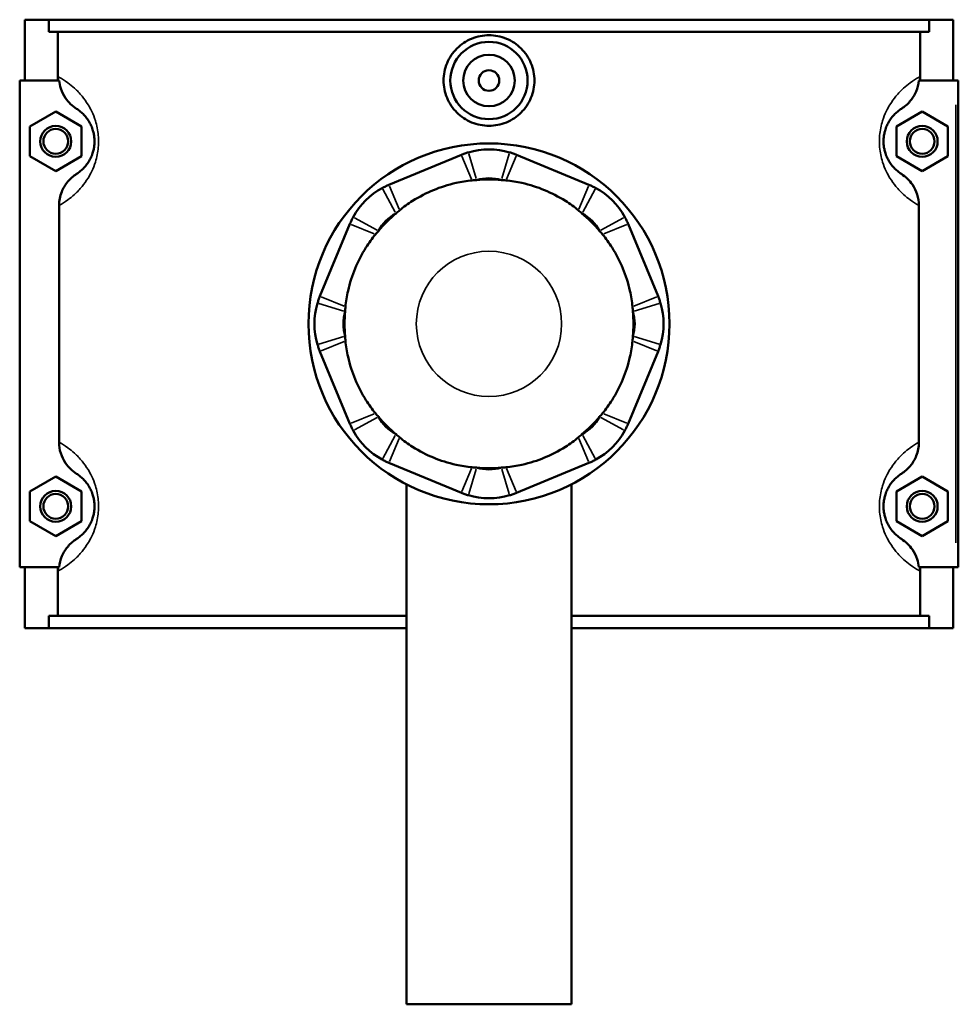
# Model space of a CAD drawing. Header units: millimetres. Extents: x -255 to 976, y -117 to 1166.
# Tile 9 of 9: x 371 to 553, y 819 to 1010. Entities that reach past the tile are written whole.
import ezdxf

# ---------------------------------------------------------------- set-up
doc = ezdxf.new("R2010")
doc.units = ezdxf.units.MM
doc.layers.add('Visible (ANSI)', color=7, linetype='Continuous', lineweight=50)
doc.layers.add('Visible Narrow (ANSI)', color=7, linetype='Continuous', lineweight=35)

msp = doc.modelspace()

# ---------------------------------------------------------------- linework, layer by layer
at = {"layer": 'Visible (ANSI)'}
for p, q in [((372.27, 1009.73), (372.27, 997.93)), ((372.27, 1009.73), (376.94, 1009.73)), ((376.94, 1009.73), (547.61, 1009.73)), ((376.94, 1007.37), (376.94, 1009.73)), ((547.61, 1009.73), (547.61, 1007.37)), ((547.61, 1009.73), (552.27, 1009.73)), ((552.27, 1009.73), (552.27, 997.93)), ((547.61, 1007.37), (376.94, 1007.37)), ((378.69, 998.68), (378.69, 1007.37)), ((545.86, 998.68), (545.86, 1007.37)), ((378.93, 997.93), (371.27, 997.93)), ((371.27, 997.93), (371.27, 903.53)), ((545.62, 997.93), (552.77, 997.93)), ((552.77, 997.93), (553.27, 997.93)), ((553.27, 903.53), (553.27, 997.93)), ((373.27, 989.02), (378.27, 991.91)), ((378.27, 991.91), (383.27, 989.02)), ((546.27, 991.91), (541.27, 989.02)), ((551.27, 989.02), (546.27, 991.91)), ((373.27, 983.25), (373.27, 989.02)), ((383.27, 989.02), (383.27, 983.25)), ((541.27, 989.02), (541.27, 983.25)), ((551.27, 983.25), (551.27, 989.02)), ((378.27, 980.36), (373.27, 983.25)), ((383.27, 983.25), (378.27, 980.36)), ((456.92, 983.51), (442.88, 977.7)), ((481.66, 977.7), (467.63, 983.51)), ((541.27, 983.25), (546.27, 980.36)), ((546.27, 980.36), (551.27, 983.25)), ((378.9, 973.7), (378.9, 927.77)), ((545.65, 927.77), (545.65, 973.7)), ((435.31, 970.12), (429.49, 956.09)), ((495.05, 956.09), (489.24, 970.12)), ((429.49, 945.37), (435.31, 931.34)), ((489.24, 931.34), (495.05, 945.37)), ((442.88, 923.76), (456.92, 917.95)), ((467.63, 917.95), (481.66, 923.76)), ((373.27, 918.22), (378.27, 921.11)), ((378.27, 921.11), (383.27, 918.22)), ((546.27, 921.11), (541.27, 918.22)), ((551.27, 918.22), (546.27, 921.11)), ((446.27, 919.6), (446.27, 818.73)), ((478.27, 919.6), (478.27, 818.73)), ((373.27, 912.45), (373.27, 918.22)), ((383.27, 918.22), (383.27, 912.45)), ((541.27, 918.22), (541.27, 912.45)), ((551.27, 912.45), (551.27, 918.22)), ((378.27, 909.56), (373.27, 912.45)), ((383.27, 912.45), (378.27, 909.56)), ((541.27, 912.45), (546.27, 909.56)), ((546.27, 909.56), (551.27, 912.45)), ((371.27, 903.53), (378.93, 903.53)), ((372.27, 903.53), (372.27, 891.73)), ((552.77, 903.53), (545.62, 903.53)), ((552.27, 903.53), (552.27, 891.73)), ((553.27, 903.53), (552.77, 903.53)), ((378.69, 894.09), (378.69, 902.78)), ((545.86, 894.09), (545.86, 902.78)), ((446.27, 894.09), (376.94, 894.09)), ((376.94, 891.73), (376.94, 894.09)), ((547.61, 894.09), (478.27, 894.09)), ((547.61, 894.09), (547.61, 891.73)), ((376.94, 891.73), (372.27, 891.73)), ((376.94, 891.73), (446.27, 891.73)), ((478.27, 891.73), (547.61, 891.73)), ((552.27, 891.73), (547.61, 891.73)), ((446.27, 818.73), (478.27, 818.73))]:
    msp.add_line(p, q, dxfattribs=at)
for centre, radius in [((462.27, 997.93), 7.5), ((462.27, 997.93), 5), ((462.27, 997.93), 2), ((378.27, 986.13), 3), ((378.27, 986.13), 2.4), ((546.27, 986.13), 3), ((546.27, 986.13), 2.4), ((462.27, 950.73), 35), ((378.27, 915.33), 3), ((378.27, 915.33), 2.4), ((546.27, 915.33), 3), ((546.27, 915.33), 2.4)]:
    msp.add_circle(centre, radius, dxfattribs=at)
for centre, radius, start, end in [((462.27, 970.58), 14, 73.4186, 106.5814), ((462.27, 970.58), 8.4, 73.4186, 106.5814), ((462.27, 950.73), 28, 85.0887, 94.9113), ((448.24, 964.77), 14, 118.4186, 151.5814), ((476.31, 964.77), 14, 28.4186, 61.5814), ((448.24, 964.77), 8.4, 118.4186, 151.5814), ((462.27, 950.73), 28, 130.0887, 139.9113), ((476.31, 964.77), 8.4, 28.4186, 61.5814), ((462.27, 950.73), 28, 40.0887, 49.9113), ((442.43, 950.73), 14, 163.4186, 196.5814), ((442.43, 950.73), 8.4, 163.4186, 196.5814), ((462.27, 950.73), 28, 175.0887, 184.9113), ((482.12, 950.73), 8.4, 343.4186, 16.5814), ((462.27, 950.73), 28, 355.0887, 4.9113), ((482.12, 950.73), 14, 343.4186, 16.5814), ((448.24, 936.7), 8.4, 208.4186, 241.5814), ((462.27, 950.73), 28, 220.0887, 229.9113), ((476.31, 936.7), 8.4, 298.4186, 331.5814), ((462.27, 950.73), 28, 310.0887, 319.9113), ((448.24, 936.7), 14, 208.4186, 241.5814), ((476.31, 936.7), 14, 298.4186, 331.5814), ((462.27, 930.89), 8.4, 253.4186, 286.5814), ((462.27, 950.73), 28, 265.0887, 274.9113), ((462.27, 930.89), 14, 253.4186, 286.5814)]:
    msp.add_arc(centre, radius, start, end, dxfattribs=at)
for points, knots in [([(471.09, 997.93), (471.09, 996.83), (470.87, 995.65), (469.96, 993.48), (469.28, 992.5), (467.72, 990.94), (466.73, 990.27), (464.56, 989.37), (463.38, 989.15), (461.17, 989.15), (459.99, 989.37), (457.82, 990.27), (456.83, 990.94), (455.26, 992.5), (454.58, 993.48), (453.68, 995.65), (453.46, 996.83), (453.46, 999.04), (453.68, 1000.22), (454.58, 1002.38), (455.26, 1003.37), (456.83, 1004.92), (457.82, 1005.6), (459.99, 1006.49), (461.17, 1006.71), (463.38, 1006.71), (464.56, 1006.49), (466.73, 1005.6), (467.72, 1004.92), (469.28, 1003.37), (469.96, 1002.38), (470.87, 1000.22), (471.09, 999.04), (471.09, 997.93)], [0, 0, 0, 0, 0.331811, 0.331811, 0.663621, 0.663621, 0.995085, 0.995085, 1.326549, 1.326549, 1.658012, 1.658012, 1.989476, 1.989476, 2.321287, 2.321287, 2.653097, 2.653097, 2.984908, 2.984908, 3.316719, 3.316719, 3.648183, 3.648183, 3.979646, 3.979646, 4.31111, 4.31111, 4.642574, 4.642574, 4.974384, 4.974384, 5.306195, 5.306195, 5.306195, 5.306195]), ([(378.93, 997.93), (378.98, 997.4), (379.09, 996.88), (379.47, 995.72), (379.78, 995.09), (380.74, 993.69), (381.47, 992.99), (382.31, 992.45)], [-0.6688844, -0.6688844, -0.6688844, -0.6688844, -0.5094651, -0.5094651, -0.3007313, -0.3007313, 0, 0, 0, 0]), ([(542.23, 992.45), (542.86, 992.85), (543.42, 993.34), (544.39, 994.47), (544.79, 995.11), (545.37, 996.48), (545.55, 997.2), (545.62, 997.93)], [-0.7183475, -0.7183475, -0.7183475, -0.7183475, -0.4964102, -0.4964102, -0.2713217, -0.2713217, -0.0501685, -0.0501685, -0.0501685, -0.0501685]), ([(382.31, 992.45), (382.5, 992.33), (382.71, 992.18), (383.14, 991.85), (383.34, 991.67), (383.78, 991.23), (384.02, 990.97), (384.44, 990.41), (384.63, 990.13), (384.93, 989.61), (385.04, 989.38), (385.27, 988.86), (385.38, 988.54), (385.55, 987.97), (385.61, 987.73), (385.7, 987.23), (385.73, 986.98), (385.77, 986.52), (385.77, 986.33), (385.77, 986.13), (385.77, 985.94), (385.77, 985.74), (385.73, 985.29), (385.7, 985.03), (385.61, 984.53), (385.55, 984.29), (385.38, 983.72), (385.27, 983.41), (385.04, 982.88), (384.93, 982.66), (384.63, 982.13), (384.44, 981.86), (384.02, 981.3), (383.78, 981.04), (383.34, 980.6), (383.14, 980.42), (382.71, 980.08), (382.5, 979.93), (382.31, 979.81)], [0.819533, 0.819533, 0.819533, 0.819533, 1.286555, 1.286555, 1.680084, 1.680084, 2.086513, 2.086513, 2.39915, 2.39915, 2.599975, 2.599975, 2.833787, 2.833787, 2.992981, 2.992981, 3.145728, 3.145728, 3.259124, 3.259124, 3.259124, 3.372519, 3.372519, 3.525267, 3.525267, 3.68446, 3.68446, 3.918272, 3.918272, 4.119097, 4.119097, 4.431735, 4.431735, 4.838164, 4.838164, 5.231693, 5.231693, 5.698714, 5.698714, 5.698714, 5.698714]), ([(542.23, 979.81), (542.04, 979.93), (541.83, 980.08), (541.41, 980.42), (541.2, 980.6), (540.76, 981.04), (540.53, 981.3), (540.1, 981.86), (539.92, 982.13), (539.62, 982.66), (539.51, 982.88), (539.28, 983.41), (539.16, 983.72), (539, 984.29), (538.94, 984.53), (538.85, 985.03), (538.82, 985.29), (538.78, 985.74), (538.77, 985.94), (538.77, 986.13), (538.77, 986.33), (538.78, 986.52), (538.82, 986.98), (538.85, 987.23), (538.94, 987.73), (539, 987.97), (539.16, 988.54), (539.28, 988.86), (539.51, 989.38), (539.62, 989.61), (539.92, 990.13), (540.1, 990.41), (540.53, 990.97), (540.76, 991.23), (541.2, 991.67), (541.41, 991.85), (541.83, 992.18), (542.04, 992.33), (542.23, 992.45)], [0.819533, 0.819533, 0.819533, 0.819533, 1.286554, 1.286554, 1.680084, 1.680084, 2.086513, 2.086513, 2.39915, 2.39915, 2.599975, 2.599975, 2.833787, 2.833787, 2.992981, 2.992981, 3.145728, 3.145728, 3.259124, 3.259124, 3.259124, 3.372519, 3.372519, 3.525267, 3.525267, 3.68446, 3.68446, 3.918272, 3.918272, 4.119097, 4.119097, 4.431735, 4.431735, 4.838164, 4.838164, 5.231693, 5.231693, 5.698714, 5.698714, 5.698714, 5.698714]), ([(458.28, 984), (458.05, 983.93), (457.82, 983.85), (457.36, 983.69), (457.14, 983.61), (456.92, 983.51)], [0.2894005, 0.2894005, 0.2894005, 0.2894005, 0.3410498, 0.3410498, 0.3926991, 0.3926991, 0.3926991, 0.3926991]), ([(467.63, 983.51), (467.41, 983.61), (467.18, 983.69), (466.73, 983.85), (466.5, 983.93), (466.27, 984)], [-0.3926991, -0.3926991, -0.3926991, -0.3926991, -0.3410498, -0.3410498, -0.2894005, -0.2894005, -0.2894005, -0.2894005]), ([(382.31, 979.81), (381.67, 979.4), (381.09, 978.9), (380.11, 977.72), (379.7, 977.05), (379.08, 975.5), (378.9, 974.6), (378.9, 973.7)], [-0.7316839, -0.7316839, -0.7316839, -0.7316839, -0.502962, -0.502962, -0.2709439, -0.2709439, 0, 0, 0, 0]), ([(458.97, 978.56), (457.97, 978.47), (456.92, 978.31), (454.37, 977.73), (452.86, 977.24), (451.52, 976.68), (450.18, 976.13), (448.77, 975.41), (446.56, 974.02), (445.7, 973.39), (444.93, 972.75)], [-0.735013, -0.735013, -0.735013, -0.735013, -0.434677, -0.434677, 0, 0, 0, 0.434677, 0.434677, 0.735013, 0.735013, 0.735013, 0.735013]), ([(479.61, 972.75), (478.84, 973.39), (477.99, 974.02), (475.77, 975.41), (474.36, 976.13), (473.02, 976.68), (471.68, 977.24), (470.18, 977.73), (467.63, 978.31), (466.58, 978.47), (465.58, 978.56)], [-0.735013, -0.735013, -0.735013, -0.735013, -0.434677, -0.434677, 0, 0, 0, 0.434677, 0.434677, 0.735013, 0.735013, 0.735013, 0.735013]), ([(545.65, 973.7), (545.65, 974.42), (545.53, 975.14), (545.1, 976.51), (544.78, 977.15), (543.81, 978.57), (543.08, 979.27), (542.23, 979.81)], [-0.7324522, -0.7324522, -0.7324522, -0.7324522, -0.5161379, -0.5161379, -0.3007313, -0.3007313, 0, 0, 0, 0]), ([(442.88, 977.7), (442.66, 977.61), (442.44, 977.51), (442, 977.3), (441.79, 977.19), (441.58, 977.08)], [-0.3926991, -0.3926991, -0.3926991, -0.3926991, -0.3410498, -0.3410498, -0.2894005, -0.2894005, -0.2894005, -0.2894005]), ([(482.97, 977.08), (482.76, 977.19), (482.54, 977.3), (482.11, 977.51), (481.89, 977.61), (481.66, 977.7)], [0.2894005, 0.2894005, 0.2894005, 0.2894005, 0.3410498, 0.3410498, 0.3926991, 0.3926991, 0.3926991, 0.3926991]), ([(435.93, 971.43), (435.81, 971.22), (435.7, 971), (435.5, 970.57), (435.4, 970.35), (435.31, 970.12)], [0.2894005, 0.2894005, 0.2894005, 0.2894005, 0.3410498, 0.3410498, 0.3926991, 0.3926991, 0.3926991, 0.3926991]), ([(489.24, 970.12), (489.15, 970.35), (489.05, 970.57), (488.84, 971), (488.73, 971.22), (488.62, 971.43)], [-0.3926991, -0.3926991, -0.3926991, -0.3926991, -0.3410498, -0.3410498, -0.2894005, -0.2894005, -0.2894005, -0.2894005]), ([(440.26, 968.07), (439.61, 967.3), (438.99, 966.45), (437.59, 964.23), (436.88, 962.82), (436.32, 961.48), (435.77, 960.14), (435.27, 958.64), (434.7, 956.08), (434.53, 955.04), (434.44, 954.04)], [-0.735013, -0.735013, -0.735013, -0.735013, -0.434677, -0.434677, 0, 0, 0, 0.434677, 0.434677, 0.735013, 0.735013, 0.735013, 0.735013]), ([(490.1, 954.04), (490.01, 955.04), (489.85, 956.08), (489.27, 958.64), (488.78, 960.14), (488.23, 961.48), (487.67, 962.82), (486.96, 964.23), (485.56, 966.45), (484.93, 967.3), (484.29, 968.07)], [-0.735013, -0.735013, -0.735013, -0.735013, -0.434677, -0.434677, 0, 0, 0, 0.434677, 0.434677, 0.735013, 0.735013, 0.735013, 0.735013]), ([(429.49, 956.09), (429.4, 955.87), (429.31, 955.64), (429.15, 955.19), (429.08, 954.96), (429.01, 954.73)], [-0.3926991, -0.3926991, -0.3926991, -0.3926991, -0.3410498, -0.3410498, -0.2894005, -0.2894005, -0.2894005, -0.2894005]), ([(495.54, 954.73), (495.47, 954.96), (495.39, 955.19), (495.23, 955.64), (495.15, 955.87), (495.05, 956.09)], [0.2894005, 0.2894005, 0.2894005, 0.2894005, 0.3410498, 0.3410498, 0.3926991, 0.3926991, 0.3926991, 0.3926991]), ([(434.44, 947.43), (434.53, 946.43), (434.7, 945.38), (435.27, 942.82), (435.77, 941.32), (436.32, 939.98), (436.88, 938.64), (437.59, 937.23), (438.99, 935.02), (439.61, 934.16), (440.26, 933.39)], [-0.735013, -0.735013, -0.735013, -0.735013, -0.434677, -0.434677, 0, 0, 0, 0.434677, 0.434677, 0.735013, 0.735013, 0.735013, 0.735013]), ([(484.29, 933.39), (484.93, 934.16), (485.56, 935.02), (486.96, 937.23), (487.67, 938.64), (488.23, 939.98), (488.78, 941.32), (489.27, 942.82), (489.85, 945.38), (490.01, 946.43), (490.1, 947.43)], [-0.735013, -0.735013, -0.735013, -0.735013, -0.434677, -0.434677, 0, 0, 0, 0.434677, 0.434677, 0.735013, 0.735013, 0.735013, 0.735013]), ([(429.01, 946.74), (429.08, 946.51), (429.15, 946.28), (429.31, 945.82), (429.4, 945.6), (429.49, 945.37)], [0.2894005, 0.2894005, 0.2894005, 0.2894005, 0.3410498, 0.3410498, 0.3926991, 0.3926991, 0.3926991, 0.3926991]), ([(495.05, 945.37), (495.15, 945.6), (495.23, 945.82), (495.39, 946.28), (495.47, 946.51), (495.54, 946.74)], [-0.3926991, -0.3926991, -0.3926991, -0.3926991, -0.3410498, -0.3410498, -0.2894005, -0.2894005, -0.2894005, -0.2894005]), ([(435.31, 931.34), (435.4, 931.12), (435.5, 930.9), (435.7, 930.46), (435.81, 930.25), (435.93, 930.04)], [-0.3926991, -0.3926991, -0.3926991, -0.3926991, -0.3410498, -0.3410498, -0.2894005, -0.2894005, -0.2894005, -0.2894005]), ([(488.62, 930.04), (488.73, 930.25), (488.84, 930.46), (489.05, 930.9), (489.15, 931.12), (489.24, 931.34)], [0.2894005, 0.2894005, 0.2894005, 0.2894005, 0.3410498, 0.3410498, 0.3926991, 0.3926991, 0.3926991, 0.3926991]), ([(444.93, 928.72), (445.7, 928.07), (446.56, 927.45), (448.77, 926.05), (450.18, 925.33), (451.52, 924.78), (452.86, 924.23), (454.37, 923.73), (456.92, 923.16), (457.97, 922.99), (458.97, 922.9)], [-0.735013, -0.735013, -0.735013, -0.735013, -0.434677, -0.434677, 0, 0, 0, 0.434677, 0.434677, 0.735013, 0.735013, 0.735013, 0.735013]), ([(465.58, 922.9), (466.58, 922.99), (467.63, 923.16), (470.18, 923.73), (471.68, 924.23), (473.02, 924.78), (474.36, 925.33), (475.77, 926.05), (477.99, 927.45), (478.84, 928.07), (479.61, 928.72)], [-0.735013, -0.735013, -0.735013, -0.735013, -0.434677, -0.434677, 0, 0, 0, 0.434677, 0.434677, 0.735013, 0.735013, 0.735013, 0.735013]), ([(378.9, 927.77), (378.9, 927.04), (379.01, 926.33), (379.45, 924.96), (379.77, 924.31), (380.74, 922.89), (381.47, 922.19), (382.31, 921.65)], [-0.7324522, -0.7324522, -0.7324522, -0.7324522, -0.5161379, -0.5161379, -0.3007313, -0.3007313, 0, 0, 0, 0]), ([(542.23, 921.65), (542.87, 922.06), (543.45, 922.57), (544.44, 923.74), (544.84, 924.41), (545.47, 925.97), (545.65, 926.86), (545.65, 927.77)], [-0.7316839, -0.7316839, -0.7316839, -0.7316839, -0.502962, -0.502962, -0.2709439, -0.2709439, 0, 0, 0, 0]), ([(441.58, 924.39), (441.79, 924.27), (442, 924.16), (442.44, 923.95), (442.66, 923.86), (442.88, 923.76)], [0.2894005, 0.2894005, 0.2894005, 0.2894005, 0.3410498, 0.3410498, 0.3926991, 0.3926991, 0.3926991, 0.3926991]), ([(481.66, 923.76), (481.89, 923.86), (482.11, 923.95), (482.54, 924.16), (482.76, 924.27), (482.97, 924.39)], [-0.3926991, -0.3926991, -0.3926991, -0.3926991, -0.3410498, -0.3410498, -0.2894005, -0.2894005, -0.2894005, -0.2894005]), ([(382.31, 921.65), (382.5, 921.53), (382.71, 921.38), (383.14, 921.05), (383.34, 920.87), (383.78, 920.43), (384.02, 920.17), (384.44, 919.61), (384.63, 919.33), (384.93, 918.81), (385.04, 918.58), (385.27, 918.06), (385.38, 917.74), (385.55, 917.17), (385.61, 916.93), (385.7, 916.43), (385.73, 916.18), (385.77, 915.72), (385.77, 915.53), (385.77, 915.33), (385.77, 915.14), (385.77, 914.94), (385.73, 914.49), (385.7, 914.23), (385.61, 913.73), (385.55, 913.49), (385.38, 912.92), (385.27, 912.61), (385.04, 912.08), (384.93, 911.86), (384.63, 911.33), (384.44, 911.06), (384.02, 910.5), (383.78, 910.24), (383.34, 909.8), (383.14, 909.62), (382.71, 909.28), (382.5, 909.13), (382.31, 909.01)], [0.819533, 0.819533, 0.819533, 0.819533, 1.286555, 1.286555, 1.680084, 1.680084, 2.086513, 2.086513, 2.39915, 2.39915, 2.599975, 2.599975, 2.833787, 2.833787, 2.992981, 2.992981, 3.145728, 3.145728, 3.259124, 3.259124, 3.259124, 3.372519, 3.372519, 3.525267, 3.525267, 3.68446, 3.68446, 3.918272, 3.918272, 4.119097, 4.119097, 4.431735, 4.431735, 4.838164, 4.838164, 5.231693, 5.231693, 5.698714, 5.698714, 5.698714, 5.698714]), ([(542.23, 909.01), (542.04, 909.13), (541.83, 909.28), (541.41, 909.62), (541.2, 909.8), (540.76, 910.24), (540.53, 910.5), (540.1, 911.06), (539.92, 911.33), (539.62, 911.86), (539.51, 912.08), (539.28, 912.61), (539.16, 912.92), (539, 913.49), (538.94, 913.73), (538.85, 914.23), (538.82, 914.49), (538.78, 914.94), (538.77, 915.14), (538.77, 915.33), (538.77, 915.53), (538.78, 915.72), (538.82, 916.18), (538.85, 916.43), (538.94, 916.93), (539, 917.17), (539.16, 917.74), (539.28, 918.06), (539.51, 918.58), (539.62, 918.81), (539.92, 919.33), (540.1, 919.61), (540.53, 920.17), (540.76, 920.43), (541.2, 920.87), (541.41, 921.05), (541.83, 921.38), (542.04, 921.53), (542.23, 921.65)], [0.819483, 0.819483, 0.819483, 0.819483, 1.286503, 1.286503, 1.680034, 1.680034, 2.086463, 2.086463, 2.3991, 2.3991, 2.599925, 2.599925, 2.833737, 2.833737, 2.99293, 2.99293, 3.145678, 3.145678, 3.259073, 3.259073, 3.259073, 3.372469, 3.372469, 3.525216, 3.525216, 3.68441, 3.68441, 3.918222, 3.918222, 4.119046, 4.119046, 4.431684, 4.431684, 4.838113, 4.838113, 5.231644, 5.231644, 5.698664, 5.698664, 5.698664, 5.698664]), ([(456.92, 917.95), (457.14, 917.86), (457.36, 917.77), (457.82, 917.61), (458.05, 917.54), (458.28, 917.47)], [-0.3926991, -0.3926991, -0.3926991, -0.3926991, -0.3410498, -0.3410498, -0.2894005, -0.2894005, -0.2894005, -0.2894005]), ([(466.27, 917.47), (466.5, 917.54), (466.73, 917.61), (467.18, 917.77), (467.41, 917.86), (467.63, 917.95)], [0.2894005, 0.2894005, 0.2894005, 0.2894005, 0.3410498, 0.3410498, 0.3926991, 0.3926991, 0.3926991, 0.3926991]), ([(382.31, 909.01), (381.69, 908.62), (381.13, 908.13), (380.16, 906.99), (379.76, 906.35), (379.18, 904.98), (379, 904.26), (378.93, 903.53)], [-0.7183475, -0.7183475, -0.7183475, -0.7183475, -0.4964102, -0.4964102, -0.2713217, -0.2713217, -0.0501685, -0.0501685, -0.0501685, -0.0501685]), ([(545.62, 903.53), (545.57, 904.06), (545.46, 904.58), (545.08, 905.75), (544.77, 906.37), (543.81, 907.77), (543.08, 908.47), (542.23, 909.01)], [-0.6688844, -0.6688844, -0.6688844, -0.6688844, -0.5094651, -0.5094651, -0.3007313, -0.3007313, 0, 0, 0, 0])]:
    msp.add_open_spline(points, degree=3, knots=knots, dxfattribs=at)
for points in [[(378.73, 997.93), (378.7, 998.18), (378.69, 998.43), (378.69, 998.68)], [(545.86, 998.68), (545.86, 998.43), (545.85, 998.18), (545.82, 997.93)], [(459.88, 978.63), (459.57, 978.61), (459.27, 978.59), (458.97, 978.56)], [(465.58, 978.56), (465.28, 978.59), (464.97, 978.61), (464.67, 978.63)], [(444.93, 972.75), (444.7, 972.55), (444.47, 972.35), (444.24, 972.15)], [(480.3, 972.15), (480.08, 972.36), (479.85, 972.56), (479.61, 972.75)], [(440.85, 968.76), (440.65, 968.53), (440.45, 968.3), (440.26, 968.07)], [(484.29, 968.07), (484.09, 968.31), (483.9, 968.54), (483.69, 968.76)], [(434.44, 954.04), (434.42, 953.73), (434.39, 953.43), (434.38, 953.13)], [(490.17, 953.13), (490.15, 953.44), (490.13, 953.74), (490.1, 954.04)], [(434.38, 948.34), (434.39, 948.03), (434.42, 947.73), (434.44, 947.43)], [(490.1, 947.43), (490.13, 947.73), (490.15, 948.03), (490.17, 948.34)], [(440.26, 933.39), (440.45, 933.16), (440.65, 932.93), (440.85, 932.7)], [(483.69, 932.7), (483.9, 932.93), (484.1, 933.16), (484.29, 933.39)], [(444.24, 929.31), (444.47, 929.11), (444.7, 928.91), (444.93, 928.72)], [(479.61, 928.72), (479.85, 928.91), (480.08, 929.11), (480.3, 929.31)], [(458.97, 922.9), (459.27, 922.88), (459.57, 922.85), (459.88, 922.84)], [(464.67, 922.84), (464.98, 922.85), (465.28, 922.88), (465.58, 922.9)], [(378.69, 902.78), (378.69, 903.03), (378.7, 903.28), (378.73, 903.53)], [(545.82, 903.53), (545.85, 903.28), (545.86, 903.03), (545.86, 902.78)]]:
    msp.add_open_spline(points, degree=3, dxfattribs=at)
at = {"layer": 'Visible Narrow (ANSI)'}
for p, q in [((552.77, 993.21), (552.77, 908.25)), ((458.36, 983.73), (459.8, 978.9)), ((464.75, 978.9), (466.19, 983.73)), ((457.02, 983.27), (458.86, 978.81)), ((465.68, 978.81), (467.53, 983.27)), ((444.11, 972.4), (441.71, 976.83)), ((444.83, 973), (442.98, 977.45)), ((481.56, 977.45), (479.72, 973)), ((482.84, 976.83), (480.44, 972.4)), ((436.17, 971.3), (440.61, 968.9)), ((483.94, 968.9), (488.37, 971.3)), ((435.55, 970.02), (440.01, 968.18)), ((484.54, 968.18), (488.99, 970.02)), ((434.2, 954.14), (429.74, 955.99)), ((494.81, 955.99), (490.35, 954.14)), ((434.11, 953.21), (429.28, 954.65)), ((495.27, 954.65), (490.44, 953.21)), ((429.28, 946.82), (434.11, 948.26)), ((490.44, 948.26), (495.27, 946.82)), ((429.74, 945.48), (434.2, 947.32)), ((490.35, 947.32), (494.81, 945.48)), ((440.01, 933.29), (435.55, 931.44)), ((440.61, 932.57), (436.17, 930.17)), ((488.37, 930.17), (483.94, 932.57)), ((488.99, 931.44), (484.54, 933.29)), ((441.71, 924.63), (444.11, 929.06)), ((442.98, 924.01), (444.83, 928.47)), ((479.72, 928.47), (481.56, 924.01)), ((480.44, 929.06), (482.84, 924.63)), ((458.86, 922.65), (457.02, 918.2)), ((459.8, 922.57), (458.36, 917.74)), ((466.19, 917.74), (464.75, 922.57)), ((467.53, 918.2), (465.68, 922.65))]:
    msp.add_line(p, q, dxfattribs=at)
msp.add_circle((462.27, 950.73), 14.09, dxfattribs=at)
for points, knots in [([(378.9, 973.7), (378.94, 973.72), (378.97, 973.74), (379.47, 974.02), (380.01, 974.35), (381.01, 975.08), (381.45, 975.43), (382.38, 976.28), (382.88, 976.78), (383.77, 977.87), (384.16, 978.4), (384.78, 979.42), (385.02, 979.85), (385.5, 980.87), (385.75, 981.47), (386.09, 982.57), (386.21, 983.04), (386.41, 984.01), (386.48, 984.5), (386.55, 985.38), (386.57, 985.75), (386.57, 986.13), (386.57, 986.51), (386.55, 986.89), (386.48, 987.76), (386.41, 988.26), (386.21, 989.22), (386.09, 989.69), (385.75, 990.8), (385.5, 991.4), (385.02, 992.42), (384.78, 992.85), (384.16, 993.86), (383.77, 994.4), (382.88, 995.48), (382.38, 995.99), (381.45, 996.84), (381.01, 997.18), (380.01, 997.92), (379.47, 998.25), (378.9, 998.57), (378.79, 998.63), (378.69, 998.68)], [-5.855929, -5.855929, -5.855929, -5.855929, -5.810695, -5.810695, -5.231693, -5.231693, -4.838164, -4.838164, -4.431735, -4.431735, -4.119097, -4.119097, -3.918272, -3.918272, -3.68446, -3.68446, -3.525267, -3.525267, -3.372519, -3.372519, -3.259124, -3.259124, -3.259124, -3.145728, -3.145728, -2.992981, -2.992981, -2.833787, -2.833787, -2.599975, -2.599975, -2.39915, -2.39915, -2.086513, -2.086513, -1.680084, -1.680084, -1.286555, -1.286555, -0.707553, -0.707553, -0.567667, -0.567667, -0.567667, -0.567667]), ([(545.86, 998.68), (545.76, 998.63), (545.65, 998.57), (545.08, 998.25), (544.54, 997.92), (543.53, 997.18), (543.1, 996.84), (542.17, 995.99), (541.67, 995.48), (540.78, 994.4), (540.39, 993.86), (539.76, 992.85), (539.53, 992.42), (539.04, 991.4), (538.8, 990.8), (538.45, 989.69), (538.33, 989.22), (538.14, 988.26), (538.07, 987.76), (537.99, 986.89), (537.98, 986.51), (537.98, 986.13), (537.98, 985.75), (537.99, 985.38), (538.07, 984.5), (538.14, 984.01), (538.33, 983.04), (538.45, 982.57), (538.8, 981.47), (539.04, 980.87), (539.53, 979.85), (539.76, 979.42), (540.39, 978.4), (540.78, 977.87), (541.67, 976.78), (542.17, 976.28), (543.1, 975.43), (543.53, 975.08), (544.54, 974.35), (545.08, 974.02), (545.57, 973.74), (545.61, 973.72), (545.65, 973.7)], [-5.95058, -5.95058, -5.95058, -5.95058, -5.810696, -5.810696, -5.231693, -5.231693, -4.838164, -4.838164, -4.431735, -4.431735, -4.119097, -4.119097, -3.918272, -3.918272, -3.68446, -3.68446, -3.525267, -3.525267, -3.372519, -3.372519, -3.259124, -3.259124, -3.259124, -3.145728, -3.145728, -2.992981, -2.992981, -2.833787, -2.833787, -2.599975, -2.599975, -2.39915, -2.39915, -2.086513, -2.086513, -1.680084, -1.680084, -1.286554, -1.286554, -0.707552, -0.707552, -0.662319, -0.662319, -0.662319, -0.662319]), ([(378.69, 902.78), (378.79, 902.84), (378.9, 902.9), (379.47, 903.22), (380.01, 903.55), (381.01, 904.28), (381.45, 904.63), (382.38, 905.48), (382.88, 905.98), (383.77, 907.07), (384.16, 907.6), (384.78, 908.62), (385.02, 909.05), (385.5, 910.07), (385.75, 910.67), (386.09, 911.77), (386.21, 912.24), (386.41, 913.21), (386.48, 913.7), (386.55, 914.58), (386.57, 914.95), (386.57, 915.33), (386.57, 915.71), (386.55, 916.09), (386.48, 916.96), (386.41, 917.46), (386.21, 918.42), (386.09, 918.89), (385.75, 920), (385.5, 920.6), (385.02, 921.62), (384.78, 922.05), (384.16, 923.06), (383.77, 923.6), (382.88, 924.68), (382.38, 925.19), (381.45, 926.04), (381.01, 926.38), (380.01, 927.12), (379.47, 927.45), (378.97, 927.73), (378.94, 927.75), (378.9, 927.77)], [-5.95058, -5.95058, -5.95058, -5.95058, -5.810695, -5.810695, -5.231693, -5.231693, -4.838164, -4.838164, -4.431735, -4.431735, -4.119097, -4.119097, -3.918272, -3.918272, -3.68446, -3.68446, -3.525267, -3.525267, -3.372519, -3.372519, -3.259124, -3.259124, -3.259124, -3.145728, -3.145728, -2.992981, -2.992981, -2.833787, -2.833787, -2.599975, -2.599975, -2.39915, -2.39915, -2.086513, -2.086513, -1.680084, -1.680084, -1.286555, -1.286555, -0.707553, -0.707553, -0.662319, -0.662319, -0.662319, -0.662319]), ([(545.65, 927.77), (545.61, 927.75), (545.57, 927.73), (545.08, 927.45), (544.54, 927.12), (543.53, 926.38), (543.1, 926.04), (542.17, 925.19), (541.67, 924.68), (540.78, 923.6), (540.39, 923.06), (539.76, 922.05), (539.53, 921.62), (539.04, 920.6), (538.8, 920), (538.45, 918.89), (538.33, 918.42), (538.14, 917.46), (538.07, 916.96), (537.99, 916.09), (537.98, 915.71), (537.98, 915.33), (537.98, 914.95), (537.99, 914.58), (538.07, 913.7), (538.14, 913.21), (538.33, 912.24), (538.45, 911.77), (538.8, 910.67), (539.04, 910.07), (539.53, 909.05), (539.76, 908.62), (540.39, 907.6), (540.78, 907.07), (541.67, 905.98), (542.17, 905.48), (543.1, 904.63), (543.53, 904.28), (544.54, 903.55), (545.08, 903.22), (545.65, 902.9), (545.76, 902.84), (545.86, 902.78)], [-5.855878, -5.855878, -5.855878, -5.855878, -5.810647, -5.810647, -5.231644, -5.231644, -4.838113, -4.838113, -4.431684, -4.431684, -4.119046, -4.119046, -3.918222, -3.918222, -3.68441, -3.68441, -3.525216, -3.525216, -3.372469, -3.372469, -3.259073, -3.259073, -3.259073, -3.145678, -3.145678, -2.99293, -2.99293, -2.833737, -2.833737, -2.599925, -2.599925, -2.3991, -2.3991, -2.086463, -2.086463, -1.680034, -1.680034, -1.286503, -1.286503, -0.707499, -0.707499, -0.567617, -0.567617, -0.567617, -0.567617])]:
    msp.add_open_spline(points, degree=3, knots=knots, dxfattribs=at)

doc.saveas('drawing.dxf')
